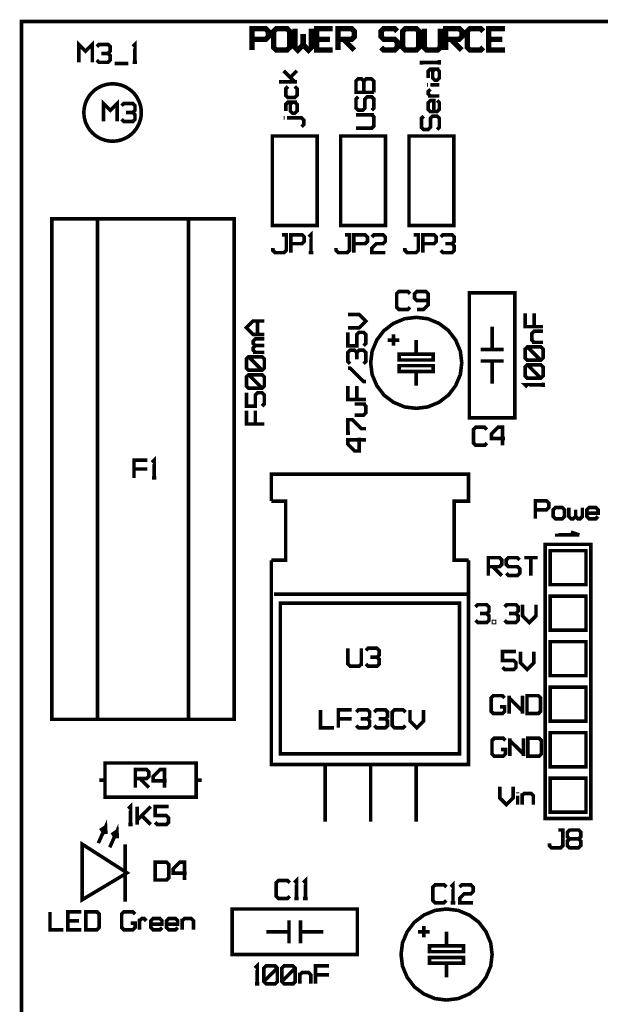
# Model space of a CAD drawing. Header units: millimetres. Extents: x 0 to 118, y 0 to 85.
# Tile 2 of 6: x 0 to 32, y 30 to 85. Entities that reach past the tile are written whole.
import ezdxf

# ---------------------------------------------------------------- set-up
doc = ezdxf.new("R2010")
doc.units = ezdxf.units.MM

msp = doc.modelspace()

# ---------------------------------------------------------------- linework, layer by layer
at = {"layer": '53697760'}
for points, const_width in [([(12.85875, 83.40313), (12.85875, 84.60313), (13.60875, 84.60313), (13.75875, 84.45313), (13.75875, 84.15313), (13.60875, 84.00313), (12.85875, 84.00313)], 0.3), ([(14.80875, 83.40313), (14.20875, 83.40313), (14.05875, 83.55313), (14.05875, 84.45313), (14.20875, 84.60313), (14.80875, 84.60313), (14.95875, 84.45313), (14.95875, 83.55313), (14.80875, 83.40313)], 0.3), ([(15.25875, 84.60313), (15.25875, 83.55313), (15.40875, 83.40313), (15.70875, 83.70313), (15.70875, 84.30313)], 0.3), ([(15.70875, 83.70313), (16.00875, 83.40313), (16.15875, 83.55313), (16.15875, 84.60313)], 0.3), ([(17.35875, 83.40313), (16.45875, 83.40313), (16.45875, 84.60313), (17.35875, 84.60313)], 0.3), ([(17.65875, 83.40313), (17.65875, 84.60313), (18.40875, 84.60313), (18.55875, 84.45313), (18.55875, 84.15313), (18.40875, 84.00313), (17.65875, 84.00313)], 0.3), ([(20.05875, 83.55313), (20.20875, 83.40313), (20.80875, 83.40313), (20.95875, 83.55313), (20.95875, 83.85313), (20.80875, 84.00313), (20.20875, 84.00313), (20.05875, 84.15313), (20.05875, 84.45313), (20.20875, 84.60313), (20.80875, 84.60313), (20.95875, 84.45313)], 0.3), ([(22.00875, 83.40313), (21.40875, 83.40313), (21.25875, 83.55313), (21.25875, 84.45313), (21.40875, 84.60313), (22.00875, 84.60313), (22.15875, 84.45313), (22.15875, 83.55313), (22.00875, 83.40313)], 0.3), ([(22.45875, 84.60313), (22.45875, 83.55313), (22.60875, 83.40313), (23.20875, 83.40313), (23.35875, 83.55313)], 0.3), ([(23.35875, 84.60313), (23.35875, 83.40313)], 0.3), ([(23.65875, 83.40313), (23.65875, 84.60313), (24.40875, 84.60313), (24.55875, 84.45313), (24.55875, 84.15313), (24.40875, 84.00313), (23.65875, 84.00313)], 0.3), ([(25.75875, 83.55313), (25.60875, 83.40313), (25.00875, 83.40313), (24.85875, 83.55313), (24.85875, 84.45313), (25.00875, 84.60313), (25.60875, 84.60313), (25.75875, 84.45313)], 0.3), ([(26.95875, 83.40313), (26.05875, 83.40313), (26.05875, 84.60313), (26.95875, 84.60313)], 0.3), ([(16.45875, 84.00313), (17.20875, 84.00313)], 0.3), ([(17.95875, 84.00313), (18.55875, 83.40313)], 0.3), ([(23.95875, 84.00313), (24.55875, 83.40313)], 0.3), ([(26.05875, 84.00313), (26.80875, 84.00313)], 0.3), ([(3.2, 82.72016), (3.2, 83.72), (3.57494, 83.34506), (3.94988, 83.72), (3.94988, 82.72016)], 0.2), ([(4.19984, 83.59502), (4.32482, 83.72), (4.82474, 83.72), (4.94972, 83.59502), (4.94972, 83.34506), (4.82474, 83.22008), (4.4498, 83.22008)], 0.2), ([(6.3245, 82.72016), (6.3245, 83.72), (6.19952, 83.59502)], 0.2), ([(4.82474, 83.22008), (4.94972, 83.0951), (4.94972, 82.84514), (4.82474, 82.72016), (4.32482, 82.72016), (4.19984, 82.84514)], 0.2), ([(5.19968, 82.65767), (5.94956, 82.65767)], 0.2), ([(6.19952, 82.72016), (6.44948, 82.72016)], 0.2), ([(23.30421, 82.7169), (22.30437, 82.7169), (22.30437, 82.59192)], 0.2), ([(22.67931, 81.84204), (22.67931, 82.21698), (22.80429, 82.34196), (23.30421, 82.34196)], 0.2), ([(23.17923, 82.34196), (23.30421, 82.21698), (23.30421, 81.84204), (23.17923, 81.71706), (23.05425, 81.71706), (22.92927, 81.84204), (22.92927, 82.21698), (23.05425, 82.34196)], 0.2), ([(23.30421, 82.59192), (23.30421, 82.84188)], 0.2), ([(15.24173, 81.62585), (14.61683, 82.25075)], 0.2), ([(14.99177, 81.87581), (15.36671, 82.25075)], 0.2), ([(19.65296, 81.04656), (18.65312, 81.04656), (18.65312, 81.67146), (18.7781, 81.79644), (18.96557, 81.79644), (19.09055, 81.67146), (19.09055, 81.04656)], 0.2), ([(19.09055, 81.67146), (19.21553, 81.79644), (19.52798, 81.79644), (19.65296, 81.67146), (19.65296, 81.04656)], 0.2), ([(5.08, 78.32), (5.08, 78.32), (5.13583, 78.32098), (5.19161, 78.3239), (5.24724, 78.32877), (5.30267, 78.33558), (5.35783, 78.34431), (5.41265, 78.35497), (5.46707, 78.36753), (5.52101, 78.38199), (5.57442, 78.39831), (5.62723, 78.4165), (5.67937, 78.43651), (5.73077, 78.45833), (5.78139, 78.48193), (5.83115, 78.50729), (5.88, 78.53436), (5.92787, 78.56313), (5.9747, 78.59354), (6.02045, 78.62558), (6.06505, 78.65919), (6.10846, 78.69433), (6.1506, 78.73097), (6.19145, 78.76906), (6.23094, 78.80855), (6.26903, 78.8494), (6.30567, 78.89154), (6.34081, 78.93495), (6.37442, 78.97955), (6.40646, 79.0253), (6.43687, 79.07213), (6.46564, 79.12001), (6.49271, 79.16885), (6.51807, 79.21861), (6.54167, 79.26923), (6.56349, 79.32063), (6.5835, 79.37277), (6.60169, 79.42558), (6.61801, 79.47899), (6.63247, 79.53293), (6.64503, 79.58735), (6.65569, 79.64217), (6.66442, 79.69733), (6.67123, 79.75276), (6.6761, 79.80839), (6.67902, 79.86417), (6.68, 79.92), (6.67902, 79.97583), (6.6761, 80.03161), (6.67123, 80.08724), (6.66442, 80.14267), (6.65569, 80.19783), (6.64503, 80.25265), (6.63247, 80.30707), (6.61801, 80.36101), (6.60169, 80.41442), (6.5835, 80.46723), (6.56349, 80.51937), (6.54167, 80.57077), (6.51807, 80.62139), (6.49271, 80.67115), (6.46564, 80.72), (6.43687, 80.76787), (6.40646, 80.8147), (6.37442, 80.86045), (6.34081, 80.90505), (6.30567, 80.94846), (6.26903, 80.9906), (6.23094, 81.03145), (6.19145, 81.07094), (6.1506, 81.10903), (6.10846, 81.14567), (6.06505, 81.18081), (6.02045, 81.21442), (5.9747, 81.24646), (5.92787, 81.27687), (5.87999, 81.30564), (5.83115, 81.33271), (5.78139, 81.35807), (5.73077, 81.38167), (5.67937, 81.40349), (5.62723, 81.4235), (5.57442, 81.44169), (5.52101, 81.45801), (5.46707, 81.47247), (5.41265, 81.48503), (5.35783, 81.49569), (5.30267, 81.50442), (5.24724, 81.51123), (5.19161, 81.5161), (5.13583, 81.51902), (5.08, 81.52), (5.02417, 81.51902), (4.96839, 81.5161), (4.91276, 81.51123), (4.85733, 81.50442), (4.80217, 81.49569), (4.74735, 81.48503), (4.69293, 81.47247), (4.63899, 81.45801), (4.58558, 81.44169), (4.53277, 81.4235), (4.48063, 81.40349), (4.42923, 81.38167), (4.37861, 81.35807), (4.32885, 81.33271), (4.28, 81.30564), (4.23213, 81.27687), (4.1853, 81.24646), (4.13955, 81.21442), (4.09495, 81.18081), (4.05154, 81.14567), (4.0094, 81.10903), (3.96855, 81.07094), (3.92906, 81.03145), (3.89097, 80.9906), (3.85433, 80.94846), (3.81919, 80.90505), (3.78558, 80.86045), (3.75354, 80.8147), (3.72313, 80.76787), (3.69436, 80.71999), (3.66729, 80.67115), (3.64193, 80.62139), (3.61833, 80.57077), (3.59651, 80.51937), (3.5765, 80.46723), (3.55831, 80.41442), (3.54199, 80.36101), (3.52753, 80.30707), (3.51497, 80.25265), (3.50431, 80.19783), (3.49558, 80.14267), (3.48877, 80.08724), (3.4839, 80.03161), (3.48098, 79.97583), (3.48, 79.92), (3.48098, 79.86417), (3.4839, 79.80839), (3.48877, 79.75276), (3.49558, 79.69733), (3.50431, 79.64217), (3.51497, 79.58735), (3.52753, 79.53293), (3.54199, 79.47899), (3.55831, 79.42558), (3.5765, 79.37277), (3.59651, 79.32063), (3.61833, 79.26923), (3.64193, 79.21861), (3.66729, 79.16885), (3.69436, 79.12), (3.72313, 79.07213), (3.75354, 79.0253), (3.78558, 78.97955), (3.81919, 78.93495), (3.85433, 78.89154), (3.89097, 78.8494), (3.92906, 78.80855), (3.96855, 78.76906), (4.0094, 78.73097), (4.05154, 78.69433), (4.09495, 78.65919), (4.13955, 78.62558), (4.1853, 78.59354), (4.23213, 78.56313), (4.28001, 78.53436), (4.32885, 78.50729), (4.37861, 78.48193), (4.42923, 78.45833), (4.48063, 78.43651), (4.53277, 78.4165), (4.58558, 78.39831), (4.63899, 78.38199), (4.69293, 78.36753), (4.74735, 78.35497), (4.80217, 78.34431), (4.85733, 78.33558), (4.91276, 78.32877), (4.96839, 78.3239), (5.02417, 78.32098), (5.08, 78.32)], 0.2), ([(14.36687, 81.62585), (15.36671, 81.62585)], 0.2), ([(15.24173, 81.37589), (15.36671, 81.25091), (15.36671, 80.87597), (15.24173, 80.75099), (14.86679, 80.75099), (14.74181, 80.87597), (14.74181, 81.25091), (14.86679, 81.37589)], 0.2), ([(22.67931, 81.4671), (22.61682, 81.4671)], 0.2), ([(23.30421, 81.4671), (22.80429, 81.4671)], 0.2), ([(19.52798, 80.04672), (19.65296, 80.1717), (19.65296, 80.67162), (19.52798, 80.7966), (19.27802, 80.7966), (19.15304, 80.67162), (19.15304, 80.1717), (19.02806, 80.04672), (18.7781, 80.04672), (18.65312, 80.1717), (18.65312, 80.67162), (18.7781, 80.7966)], 0.2), ([(22.80429, 80.8422), (22.67931, 80.96718), (22.67931, 81.09216), (22.80429, 81.21714)], 0.2), ([(23.30421, 80.8422), (22.67931, 80.8422)], 0.2), ([(4.58008, 79.42008), (4.58008, 80.41992), (4.95502, 80.04498), (5.32996, 80.41992), (5.32996, 79.42008)], 0.2), ([(5.57992, 80.29494), (5.7049, 80.41992), (6.20482, 80.41992), (6.3298, 80.29494), (6.3298, 80.04498), (6.20482, 79.92), (5.82988, 79.92)], 0.2), ([(14.74181, 80.00111), (14.74181, 80.37605), (14.86679, 80.50103), (15.36671, 80.50103)], 0.2), ([(15.24173, 80.50103), (15.36671, 80.37605), (15.36671, 80.00111), (15.24173, 79.87613), (15.11675, 79.87613), (14.99177, 80.00111), (14.99177, 80.37605), (15.11675, 80.50103)], 0.2), ([(23.17923, 80.59224), (23.30421, 80.46726), (23.30421, 80.09232), (23.17923, 79.96734), (22.80429, 79.96734), (22.67931, 80.09232), (22.67931, 80.46726), (22.80429, 80.59224), (22.99176, 80.59224), (22.99176, 79.96734)], 0.2), ([(6.20482, 79.92), (6.3298, 79.79502), (6.3298, 79.54506), (6.20482, 79.42008), (5.7049, 79.42008), (5.57992, 79.54506)], 0.2), ([(14.67932, 79.62617), (14.61683, 79.62617)], 0.2), ([(14.8043, 79.62617), (15.61667, 79.62617), (15.74165, 79.50119), (15.74165, 79.25123), (15.61667, 79.12625)], 0.2), ([(18.65312, 79.04688), (19.52798, 79.04688), (19.65296, 79.17186), (19.65296, 79.67178), (19.52798, 79.79676)], 0.2), ([(18.65312, 79.79676), (19.65296, 79.79676)], 0.2), ([(23.17923, 78.9675), (23.30421, 79.09248), (23.30421, 79.5924), (23.17923, 79.71738), (22.92927, 79.71738), (22.80429, 79.5924), (22.80429, 79.09248), (22.67931, 78.9675), (22.42935, 78.9675), (22.30437, 79.09248), (22.30437, 79.5924), (22.42935, 79.71738)], 0.2), ([(13.99, 73.61), (13.99, 78.61), (16.49, 78.61), (16.49, 73.61), (13.99, 73.61)], 0.2), ([(17.8, 73.61), (17.8, 78.61), (20.3, 78.61), (20.3, 73.61), (17.8, 73.61)], 0.2), ([(21.61, 73.61), (21.61, 78.61), (24.11, 78.61), (24.11, 73.61), (21.61, 73.61)], 0.2), ([(1.69333, 46.05334), (11.85333, 46.05334), (11.85333, 73.99334), (1.69333, 73.99334), (1.69333, 46.05334)], 0.2), ([(4.23333, 73.99334), (4.23333, 46.05334)], 0.2), ([(9.31333, 46.05334), (9.31333, 73.99334)], 0.2), ([(14.02, 72.35012), (14.02, 72.22514), (14.14498, 72.10016), (14.6449, 72.10016), (14.76988, 72.22514), (14.76988, 73.1), (14.51992, 73.1)], 0.2), ([(15.01984, 72.10016), (15.01984, 73.1), (15.64474, 73.1), (15.76972, 72.97502), (15.76972, 72.72506), (15.64474, 72.60008), (15.01984, 72.60008)], 0.2), ([(16.14466, 72.10016), (16.14466, 73.1), (16.01968, 72.97502)], 0.2), ([(17.54, 72.35012), (17.54, 72.22514), (17.66498, 72.10016), (18.1649, 72.10016), (18.28988, 72.22514), (18.28988, 73.1), (18.03992, 73.1)], 0.2), ([(18.53984, 72.10016), (18.53984, 73.1), (19.16474, 73.1), (19.28972, 72.97502), (19.28972, 72.72506), (19.16474, 72.60008), (18.53984, 72.60008)], 0.2), ([(20.28956, 72.10016), (19.53968, 72.10016), (19.53968, 72.35012), (19.78964, 72.60008), (20.16458, 72.60008), (20.28956, 72.72506), (20.28956, 72.97502), (20.16458, 73.1), (19.66466, 73.1), (19.53968, 72.97502)], 0.2), ([(21.38, 72.35012), (21.38, 72.22514), (21.50498, 72.10016), (22.0049, 72.10016), (22.12988, 72.22514), (22.12988, 73.1), (21.87992, 73.1)], 0.2), ([(22.37984, 72.10016), (22.37984, 73.1), (23.00474, 73.1), (23.12972, 72.97502), (23.12972, 72.72506), (23.00474, 72.60008), (22.37984, 72.60008)], 0.2), ([(23.37968, 72.97502), (23.50466, 73.1), (24.00458, 73.1), (24.12956, 72.97502), (24.12956, 72.72506), (24.00458, 72.60008), (23.62964, 72.60008)], 0.2), ([(24.00458, 72.60008), (24.12956, 72.4751), (24.12956, 72.22514), (24.00458, 72.10016), (23.50466, 72.10016), (23.37968, 72.22514)], 0.2), ([(16.01968, 72.10016), (16.26964, 72.10016)], 0.2), ([(21.67321, 69.05514), (21.54823, 68.93016), (21.04831, 68.93016), (20.92333, 69.05514), (20.92333, 69.80502), (21.04831, 69.93), (21.54823, 69.93), (21.67321, 69.80502)], 0.2), ([(22.04815, 68.93016), (22.42309, 68.93016), (22.67305, 69.18012), (22.67305, 69.80502), (22.54807, 69.93), (22.04815, 69.93), (21.92317, 69.80502), (21.92317, 69.55506), (22.04815, 69.43008), (22.67305, 69.43008)], 0.2), ([(27.51666, 69.86334), (24.97666, 69.86334), (24.97666, 62.88334), (27.51666, 62.88334), (27.51666, 69.86334)], 0.2), ([(18.20333, 67.90265), (18.82823, 67.90265), (19.20317, 68.27759), (18.82823, 68.65253), (18.20333, 68.65253)], 0.2), ([(29.0865, 67.9678), (28.08666, 67.9678), (28.08666, 68.71768)], 0.2), ([(28.58658, 68.71768), (28.58658, 67.9678)], 0.2), ([(13.54109, 67.53608), (12.91619, 67.53608), (12.54125, 67.91102), (12.91619, 68.28596), (13.54109, 68.28596)], 0.2), ([(13.16615, 67.53608), (13.16615, 68.28596)], 0.2), ([(19.47333, 65.95), (19.47333, 65.95), (19.55333, 65.3), (19.81333, 64.68), (20.22333, 64.14), (20.74333, 63.75), (21.36333, 63.49), (22.01333, 63.41), (22.66333, 63.49), (23.28333, 63.75), (23.82333, 64.16), (24.21333, 64.68), (24.47333, 65.3), (24.55333, 65.95), (24.47333, 66.6), (24.21333, 67.22), (23.80333, 67.76), (23.28333, 68.15), (22.66333, 68.41), (22.01333, 68.49), (21.36333, 68.41), (20.74333, 68.15), (20.20333, 67.74), (19.81333, 67.22), (19.55333, 66.6), (19.47333, 65.95)], 0.2), ([(18.20333, 67.65269), (18.20333, 66.90281), (18.70325, 66.90281), (18.70325, 67.52771), (18.82823, 67.65269), (19.07819, 67.65269), (19.20317, 67.52771), (19.20317, 67.02779), (19.07819, 66.90281)], 0.2), ([(20.74333, 67.54), (20.74333, 66.9)], 0.2), ([(26.24666, 67.96334), (26.24666, 66.69334)], 0.2), ([(28.58658, 67.09294), (28.4616, 67.21792), (28.4616, 67.59286), (28.58658, 67.71784), (29.0865, 67.71784)], 0.2), ([(13.04117, 66.91118), (12.91619, 67.03616), (12.91619, 67.16114), (13.04117, 67.28612), (13.54109, 67.28612)], 0.2), ([(21.06333, 67.22), (20.42333, 67.22)], 0.2), ([(22.01333, 66.43), (22.01333, 67.22)], 0.2), ([(29.0865, 67.09294), (28.4616, 67.09294)], 0.2), ([(13.04117, 66.53624), (12.91619, 66.66122), (12.91619, 66.7862), (13.04117, 66.91118), (13.54109, 66.91118)], 0.2), ([(12.91619, 66.53624), (13.54109, 66.53624)], 0.2), ([(18.32831, 65.90297), (18.20333, 66.02795), (18.20333, 66.52787), (18.32831, 66.65285), (18.57827, 66.65285), (18.70325, 66.52787), (18.70325, 66.15293)], 0.2), ([(18.70325, 66.52787), (18.82823, 66.65285), (19.07819, 66.65285), (19.20317, 66.52787), (19.20317, 66.02795), (19.07819, 65.90297)], 0.2), ([(22.96333, 66.11), (21.06333, 66.11), (21.06333, 66.43), (22.96333, 66.43), (22.96333, 66.11)], 0.2), ([(25.60666, 66.69334), (26.88666, 66.69334)], 0.2), ([(29.0865, 66.21808), (28.96152, 66.0931), (28.21164, 66.0931), (28.08666, 66.21808), (28.08666, 66.718), (28.21164, 66.84298), (28.96152, 66.84298), (29.0865, 66.718), (29.0865, 66.21808)], 0.2), ([(28.96152, 66.0931), (28.21164, 66.84298)], 0.2), ([(13.54109, 65.66138), (13.41611, 65.5364), (12.66623, 65.5364), (12.54125, 65.66138), (12.54125, 66.1613), (12.66623, 66.28628), (13.41611, 66.28628), (13.54109, 66.1613), (13.54109, 65.66138)], 0.2), ([(13.41611, 65.5364), (12.66623, 66.28628)], 0.2), ([(25.60666, 66.05334), (26.88666, 66.05334)], 0.2), ([(26.24666, 66.05334), (26.24666, 64.78334)], 0.2), ([(29.0865, 65.21824), (28.96152, 65.09326), (28.21164, 65.09326), (28.08666, 65.21824), (28.08666, 65.71816), (28.21164, 65.84314), (28.96152, 65.84314), (29.0865, 65.71816), (29.0865, 65.21824)], 0.2), ([(28.96152, 65.09326), (28.21164, 65.84314)], 0.2), ([(19.20317, 64.90313), (19.07819, 64.90313), (18.32831, 65.65301), (18.20333, 65.65301)], 0.2), ([(22.96333, 65.79), (21.06333, 65.79), (21.06333, 65.47), (22.96333, 65.47), (22.96333, 65.79)], 0.2), ([(22.01333, 65.47), (22.01333, 64.68)], 0.2), ([(13.54109, 64.66154), (13.41611, 64.53656), (12.66623, 64.53656), (12.54125, 64.66154), (12.54125, 65.16146), (12.66623, 65.28644), (13.41611, 65.28644), (13.54109, 65.16146), (13.54109, 64.66154)], 0.2), ([(13.41611, 64.53656), (12.66623, 65.28644)], 0.2), ([(29.0865, 64.59334), (29.0865, 64.8433)], 0.2), ([(12.54125, 64.2866), (12.54125, 63.53672), (13.04117, 63.53672), (13.04117, 64.16162), (13.16615, 64.2866), (13.41611, 64.2866), (13.54109, 64.16162), (13.54109, 63.6617), (13.41611, 63.53672)], 0.2), ([(19.20317, 63.90329), (18.20333, 63.90329), (18.20333, 64.65317)], 0.2), ([(18.70325, 64.65317), (18.70325, 63.90329)], 0.2), ([(29.0865, 64.71832), (28.08666, 64.71832), (28.21164, 64.59334)], 0.2), ([(18.57827, 63.02843), (19.07819, 63.02843), (19.20317, 63.15341), (19.20317, 63.52835), (19.07819, 63.65333)], 0.2), ([(18.57827, 63.65333), (19.20317, 63.65333)], 0.2), ([(13.54109, 62.53688), (12.54125, 62.53688), (12.54125, 63.28676)], 0.2), ([(13.04117, 63.28676), (13.04117, 62.53688)], 0.2), ([(18.32831, 62.02859), (18.20333, 62.02859), (18.20333, 62.77847), (18.45329, 62.77847), (18.95321, 62.27855), (19.20317, 62.27855)], 0.2), ([(25.95654, 61.47848), (25.83156, 61.3535), (25.33164, 61.3535), (25.20666, 61.47848), (25.20666, 62.22836), (25.33164, 62.35334), (25.83156, 62.35334), (25.95654, 62.22836)], 0.2), ([(26.8314, 61.3535), (26.8314, 62.35334), (26.58144, 62.35334), (26.2065, 61.9784), (26.2065, 61.72844), (26.95638, 61.72844)], 0.2), ([(19.20317, 61.65365), (18.20333, 61.65365), (18.20333, 61.40369), (18.57827, 61.02875), (18.82823, 61.02875), (18.82823, 61.77863)], 0.2), ([(6.27341, 59.52342), (6.27341, 60.52326), (7.02329, 60.52326)], 0.2), ([(7.39823, 59.52342), (7.39823, 60.52326), (7.27325, 60.39828)], 0.2), ([(7.02329, 60.02334), (6.27341, 60.02334)], 0.2), ([(7.27325, 59.52342), (7.52321, 59.52342)], 0.2), ([(13.93333, 58.23334), (13.93333, 59.73334), (24.93333, 59.73334), (24.93333, 58.23334), (24.13333, 58.23334), (24.13333, 54.93334), (24.93333, 54.93334)], 0.2), ([(13.93333, 58.23334), (14.73333, 58.23334), (14.73333, 54.93334), (13.93333, 54.93334)], 0.2), ([(28.65437, 57.25079), (28.65437, 58.25063), (29.27927, 58.25063), (29.40425, 58.12565), (29.40425, 57.87569), (29.27927, 57.75071), (28.65437, 57.75071)], 0.2), ([(29.77919, 57.25079), (29.65421, 57.37577), (29.65421, 57.75071), (29.77919, 57.87569), (30.15413, 57.87569), (30.27911, 57.75071), (30.27911, 57.37577), (30.15413, 57.25079), (29.77919, 57.25079)], 0.2), ([(30.52907, 57.87569), (30.52907, 57.37577), (30.65405, 57.25079), (30.77903, 57.25079), (30.90401, 57.37577), (30.90401, 57.75071)], 0.2), ([(30.90401, 57.37577), (31.02899, 57.25079), (31.15397, 57.25079), (31.27895, 57.37577), (31.27895, 57.87569)], 0.2), ([(32.15381, 57.37577), (32.02883, 57.25079), (31.65389, 57.25079), (31.52891, 57.37577), (31.52891, 57.75071), (31.65389, 57.87569), (32.02883, 57.87569), (32.15381, 57.75071), (32.15381, 57.56324), (31.52891, 57.56324)], 0.2), ([(31.115, 56.34562), (30.63875, 56.50437)], 0.2), ([(31.115, 56.34562), (29.84501, 56.34562), (29.84501, 56.425), (29.84501, 56.26625)], 0.2), ([(31.75, 55.82), (31.75, 40.52), (29.21, 40.52), (29.21, 55.82), (31.75, 55.82)], 0.2), ([(31.48, 55.47), (31.48, 53.57), (29.48, 53.57), (29.48, 55.47), (31.48, 55.47)], 0.2), ([(13.93333, 54.93334), (13.93333, 43.53334), (24.93333, 43.53334), (24.93333, 54.93334)], 0.2), ([(26.035, 54.07579), (26.035, 55.07563), (26.6599, 55.07563), (26.78488, 54.95065), (26.78488, 54.70069), (26.6599, 54.57571), (26.035, 54.57571)], 0.2), ([(27.03484, 54.20077), (27.15982, 54.07579), (27.65974, 54.07579), (27.78472, 54.20077), (27.78472, 54.45073), (27.65974, 54.57571), (27.15982, 54.57571), (27.03484, 54.70069), (27.03484, 54.95065), (27.15982, 55.07563), (27.65974, 55.07563), (27.78472, 54.95065)], 0.2), ([(28.03468, 55.07563), (28.78456, 55.07563)], 0.2), ([(28.40962, 54.07579), (28.40962, 55.07563)], 0.2), ([(26.28496, 54.57571), (26.78488, 54.07579)], 0.2), ([(14.07583, 53.03334), (24.87083, 53.03334)], 0.2), ([(31.48, 52.93), (31.48, 51.03), (29.48, 51.03), (29.48, 52.93), (31.48, 52.93)], 0.2), ([(14.43333, 52.53334), (24.43333, 52.53334), (24.43333, 44.13334), (14.43333, 44.13334), (14.43333, 52.53334)], 0.2), ([(25.32062, 52.33127), (25.4456, 52.45625), (25.94552, 52.45625), (26.0705, 52.33127), (26.0705, 52.08131), (25.94552, 51.95633), (25.57058, 51.95633)], 0.2), ([(26.94536, 52.33127), (27.07034, 52.45625), (27.57026, 52.45625), (27.69524, 52.33127), (27.69524, 52.08131), (27.57026, 51.95633), (27.19532, 51.95633)], 0.2), ([(27.9452, 52.45625), (27.9452, 51.83135), (28.32014, 51.45641), (28.69508, 51.83135), (28.69508, 52.45625)], 0.2), ([(25.94552, 51.95633), (26.0705, 51.83135), (26.0705, 51.58139), (25.94552, 51.45641), (25.4456, 51.45641), (25.32062, 51.58139)], 0.2), ([(27.57026, 51.95633), (27.69524, 51.83135), (27.69524, 51.58139), (27.57026, 51.45641), (27.07034, 51.45641), (26.94536, 51.58139)], 0.2), ([(26.32046, 51.45641), (26.38295, 51.45641), (26.38295, 51.5189), (26.32046, 51.5189), (26.32046, 51.45641)], 0.2), ([(18.20333, 50.02209), (18.20333, 49.14723), (18.32831, 49.02225), (18.82823, 49.02225), (18.95321, 49.14723)], 0.2), ([(18.95321, 50.02209), (18.95321, 49.02225)], 0.2), ([(19.20317, 49.89711), (19.32815, 50.02209), (19.82807, 50.02209), (19.95305, 49.89711), (19.95305, 49.64715), (19.82807, 49.52217), (19.45313, 49.52217)], 0.2), ([(31.48, 50.39), (31.48, 48.49), (29.48, 48.49), (29.48, 50.39), (31.48, 50.39)], 0.2), ([(19.82807, 49.52217), (19.95305, 49.39719), (19.95305, 49.14723), (19.82807, 49.02225), (19.32815, 49.02225), (19.20317, 49.14723)], 0.2), ([(27.57863, 49.83688), (26.82875, 49.83688), (26.82875, 49.33696), (27.45365, 49.33696), (27.57863, 49.21198), (27.57863, 48.96202), (27.45365, 48.83704), (26.95373, 48.83704), (26.82875, 48.96202)], 0.2), ([(27.82859, 49.83688), (27.82859, 49.21198), (28.20353, 48.83704), (28.57847, 49.21198), (28.57847, 49.83688)], 0.2), ([(31.48, 47.85), (31.48, 45.95), (29.48, 45.95), (29.48, 47.85), (31.48, 47.85)], 0.2), ([(26.69367, 46.75135), (26.94363, 46.75135), (26.94363, 46.50139), (26.81865, 46.37641), (26.31873, 46.37641), (26.19375, 46.50139), (26.19375, 47.25127), (26.31873, 47.37625), (26.81865, 47.37625), (26.94363, 47.25127)], 0.2), ([(27.19359, 46.37641), (27.19359, 47.37625)], 0.2), ([(27.19359, 47.25127), (27.94347, 46.50139)], 0.2), ([(27.94347, 46.37641), (27.94347, 47.37625)], 0.2), ([(28.19343, 46.37641), (28.19343, 47.37625), (28.81833, 47.37625), (28.94331, 47.25127), (28.94331, 46.50139), (28.81833, 46.37641), (28.19343, 46.37641)], 0.2), ([(16.66875, 46.5825), (16.66875, 45.58266), (17.41863, 45.58266)], 0.2), ([(17.66859, 45.58266), (17.66859, 46.5825), (18.41847, 46.5825)], 0.2), ([(18.41847, 46.08258), (17.66859, 46.08258)], 0.2), ([(18.66843, 46.45752), (18.79341, 46.5825), (19.29333, 46.5825), (19.41831, 46.45752), (19.41831, 46.20756), (19.29333, 46.08258), (18.91839, 46.08258)], 0.2), ([(19.29333, 46.08258), (19.41831, 45.9576), (19.41831, 45.70764), (19.29333, 45.58266), (18.79341, 45.58266), (18.66843, 45.70764)], 0.2), ([(19.66827, 46.45752), (19.79325, 46.5825), (20.29317, 46.5825), (20.41815, 46.45752), (20.41815, 46.20756), (20.29317, 46.08258), (19.91823, 46.08258)], 0.2), ([(20.29317, 46.08258), (20.41815, 45.9576), (20.41815, 45.70764), (20.29317, 45.58266), (19.79325, 45.58266), (19.66827, 45.70764)], 0.2), ([(21.41799, 45.70764), (21.29301, 45.58266), (20.79309, 45.58266), (20.66811, 45.70764), (20.66811, 46.45752), (20.79309, 46.5825), (21.29301, 46.5825), (21.41799, 46.45752)], 0.2), ([(21.66795, 46.5825), (21.66795, 45.9576), (22.04289, 45.58266), (22.41783, 45.9576), (22.41783, 46.5825)], 0.2), ([(26.73992, 44.3751), (26.98988, 44.3751), (26.98988, 44.12514), (26.8649, 44.00016), (26.36498, 44.00016), (26.24, 44.12514), (26.24, 44.87502), (26.36498, 45), (26.8649, 45), (26.98988, 44.87502)], 0.2), ([(27.23984, 44.00016), (27.23984, 45)], 0.2), ([(27.98972, 44.00016), (27.98972, 45)], 0.2), ([(28.23968, 44.00016), (28.23968, 45), (28.86458, 45), (28.98956, 44.87502), (28.98956, 44.12514), (28.86458, 44.00016), (28.23968, 44.00016)], 0.2), ([(31.48, 45.31), (31.48, 43.41), (29.48, 43.41), (29.48, 45.31), (31.48, 45.31)], 0.2), ([(27.23984, 44.87502), (27.98972, 44.12514)], 0.2), ([(9.73666, 42.66667), (9.73666, 43.61667), (4.65666, 43.61667), (4.65666, 41.71667), (9.73666, 41.71667), (9.73666, 42.66667), (10.05666, 42.66667)], 0.2), ([(16.93333, 40.34334), (16.93333, 43.51334)], 0.2), ([(19.47333, 40.34334), (19.47333, 43.51334)], 0.2), ([(22.01333, 40.34334), (22.01333, 43.51334)], 0.2), ([(6.35, 42.24891), (6.35, 43.24875), (6.9749, 43.24875), (7.09988, 43.12377), (7.09988, 42.87381), (6.9749, 42.74883), (6.35, 42.74883)], 0.2), ([(7.97474, 42.24891), (7.97474, 43.24875), (7.72478, 43.24875), (7.34984, 42.87381), (7.34984, 42.62385), (8.09972, 42.62385)], 0.2), ([(31.48, 42.77), (31.48, 40.87), (29.48, 40.87), (29.48, 42.77), (31.48, 42.77)], 0.2), ([(4.65666, 42.66667), (4.33666, 42.66667)], 0.2), ([(6.59996, 42.74883), (7.09988, 42.24891)], 0.2), ([(26.67, 42.29625), (26.67, 41.67135), (27.04494, 41.29641), (27.41988, 41.67135), (27.41988, 42.29625)], 0.2), ([(27.66984, 41.92131), (27.66984, 41.9838)], 0.2), ([(27.66984, 41.29641), (27.66984, 41.79633)], 0.2), ([(27.9198, 41.29641), (27.9198, 41.92131)], 0.2), ([(27.9198, 41.79633), (28.04478, 41.92131), (28.41972, 41.92131), (28.5447, 41.79633), (28.5447, 41.29641)], 0.2), ([(6.0781, 40.18516), (6.0781, 41.185), (5.95312, 41.06002)], 0.2), ([(6.45304, 40.18516), (6.45304, 41.185)], 0.2), ([(6.45304, 40.43512), (7.20292, 41.185)], 0.2), ([(8.20276, 41.185), (7.45288, 41.185), (7.45288, 40.68508), (8.07778, 40.68508), (8.20276, 40.5601), (8.20276, 40.31014), (8.07778, 40.18516), (7.57786, 40.18516), (7.45288, 40.31014)], 0.2), ([(6.703, 40.68508), (7.20292, 40.18516)], 0.2), ([(4.28666, 39.14855), (4.68666, 40.04855), (4.70729, 39.64855)], 0.2), ([(4.68666, 40.04855), (4.38666, 39.84855)], 0.2), ([(4.92166, 38.91042), (5.32166, 39.81042), (5.34229, 39.41042)], 0.2), ([(5.95312, 40.18516), (6.20308, 40.18516)], 0.2), ([(5.32166, 39.81042), (5.02166, 39.61042)], 0.2), ([(29.44, 39.13012), (29.44, 39.00514), (29.56498, 38.88016), (30.0649, 38.88016), (30.18988, 39.00514), (30.18988, 39.88), (29.93992, 39.88)], 0.2), ([(30.56482, 39.38008), (30.43984, 39.2551), (30.43984, 39.00514), (30.56482, 38.88016), (31.06474, 38.88016), (31.18972, 39.00514), (31.18972, 39.2551), (31.06474, 39.38008), (30.56482, 39.38008), (30.43984, 39.50506), (30.43984, 39.75502), (30.56482, 39.88), (31.06474, 39.88), (31.18972, 39.75502), (31.18972, 39.50506), (31.06474, 39.38008)], 0.2), ([(3.38666, 39.08667), (3.38666, 35.98667), (5.88666, 37.48667), (3.38666, 39.08667)], 0.2), ([(5.78666, 39.08667), (5.78666, 35.88667)], 0.2), ([(7.46125, 37.08954), (7.46125, 38.08938), (8.08615, 38.08938), (8.21113, 37.9644), (8.21113, 37.21452), (8.08615, 37.08954), (7.46125, 37.08954)], 0.2), ([(9.08599, 37.08954), (9.08599, 38.08938), (8.83603, 38.08938), (8.46109, 37.71444), (8.46109, 37.46448), (9.21097, 37.46448)], 0.2), ([(14.958, 36.18264), (14.83302, 36.05766), (14.3331, 36.05766), (14.20812, 36.18264), (14.20812, 36.93252), (14.3331, 37.0575), (14.83302, 37.0575), (14.958, 36.93252)], 0.2), ([(15.33294, 36.05766), (15.33294, 37.0575), (15.20796, 36.93252)], 0.2), ([(15.83286, 36.05766), (15.83286, 37.0575), (15.70788, 36.93252)], 0.2), ([(23.68925, 35.94452), (23.56427, 35.81954), (23.06435, 35.81954), (22.93937, 35.94452), (22.93937, 36.6944), (23.06435, 36.81938), (23.56427, 36.81938), (23.68925, 36.6944)], 0.2), ([(24.06419, 35.81954), (24.06419, 36.81938), (23.93921, 36.6944)], 0.2), ([(25.18901, 35.81954), (24.43913, 35.81954), (24.43913, 36.0695), (24.68909, 36.31946), (25.06403, 36.31946), (25.18901, 36.44444), (25.18901, 36.6944), (25.06403, 36.81938), (24.56411, 36.81938), (24.43913, 36.6944)], 0.2), ([(15.20796, 36.05766), (15.45792, 36.05766)], 0.2), ([(15.70788, 36.05766), (15.95784, 36.05766)], 0.2), ([(23.93921, 35.81954), (24.18917, 35.81954)], 0.2), ([(1.5875, 35.31125), (1.5875, 34.31141), (2.33738, 34.31141)], 0.2), ([(3.33722, 34.31141), (2.58734, 34.31141), (2.58734, 35.31125), (3.33722, 35.31125)], 0.2), ([(3.58718, 34.31141), (3.58718, 35.31125), (4.21208, 35.31125), (4.33706, 35.18627), (4.33706, 34.43639), (4.21208, 34.31141), (3.58718, 34.31141)], 0.2), ([(6.08678, 34.68635), (6.33674, 34.68635), (6.33674, 34.43639), (6.21176, 34.31141), (5.71184, 34.31141), (5.58686, 34.43639), (5.58686, 35.18627), (5.71184, 35.31125), (6.21176, 35.31125), (6.33674, 35.18627)], 0.2), ([(11.75, 35.47), (11.75, 32.93), (18.73, 32.93), (18.73, 35.47), (11.75, 35.47)], 0.2), ([(21.16666, 32.93), (21.16666, 32.93), (21.24666, 32.28), (21.50666, 31.66), (21.91666, 31.12), (22.43666, 30.73), (23.05666, 30.47), (23.70666, 30.39), (24.35666, 30.47), (24.97666, 30.73), (25.51666, 31.14), (25.90666, 31.66), (26.16666, 32.28), (26.24666, 32.93), (26.16666, 33.58), (25.90666, 34.2), (25.49666, 34.74), (24.97666, 35.13), (24.35666, 35.39), (23.70666, 35.47), (23.05666, 35.39), (22.43666, 35.13), (21.89666, 34.72), (21.50666, 34.2), (21.24666, 33.58), (21.16666, 32.93)], 0.2), ([(2.58734, 34.81133), (3.21224, 34.81133)], 0.2), ([(6.5867, 34.31141), (6.5867, 34.93631)], 0.2), ([(6.5867, 34.81133), (6.71168, 34.93631), (6.83666, 34.93631), (6.96164, 34.81133)], 0.2), ([(7.8365, 34.43639), (7.71152, 34.31141), (7.33658, 34.31141), (7.2116, 34.43639), (7.2116, 34.81133), (7.33658, 34.93631), (7.71152, 34.93631), (7.8365, 34.81133), (7.8365, 34.62386), (7.2116, 34.62386)], 0.2), ([(8.71136, 34.43639), (8.58638, 34.31141), (8.21144, 34.31141), (8.08646, 34.43639), (8.08646, 34.81133), (8.21144, 34.93631), (8.58638, 34.93631), (8.71136, 34.81133), (8.71136, 34.62386), (8.08646, 34.62386)], 0.2), ([(8.96132, 34.31141), (8.96132, 34.93631)], 0.2), ([(8.96132, 34.81133), (9.0863, 34.93631), (9.46124, 34.93631), (9.58622, 34.81133), (9.58622, 34.31141)], 0.2), ([(14.92, 33.56), (14.92, 34.84)], 0.2), ([(15.56, 33.56), (15.56, 34.84)], 0.2), ([(22.43666, 34.52), (22.43666, 33.88)], 0.2), ([(13.65, 34.2), (14.92, 34.2)], 0.2), ([(15.56, 34.2), (16.83, 34.2)], 0.2), ([(22.75666, 34.2), (22.11666, 34.2)], 0.2), ([(23.70666, 33.41), (23.70666, 34.2)], 0.2), ([(24.65666, 33.09), (22.75666, 33.09), (22.75666, 33.41), (24.65666, 33.41), (24.65666, 33.09)], 0.2), ([(13.14248, 31.29516), (13.14248, 32.295), (13.0175, 32.17002)], 0.2), ([(24.65666, 32.77), (22.75666, 32.77), (22.75666, 32.45), (24.65666, 32.45), (24.65666, 32.77)], 0.2), ([(23.70666, 32.45), (23.70666, 31.66)], 0.2), ([(13.6424, 31.29516), (13.51742, 31.42014), (13.51742, 32.17002), (13.6424, 32.295), (14.14232, 32.295), (14.2673, 32.17002), (14.2673, 31.42014), (14.14232, 31.29516), (13.6424, 31.29516)], 0.2), ([(13.51742, 31.42014), (14.2673, 32.17002)], 0.2), ([(14.64224, 31.29516), (14.51726, 31.42014), (14.51726, 32.17002), (14.64224, 32.295), (15.14216, 32.295), (15.26714, 32.17002), (15.26714, 31.42014), (15.14216, 31.29516), (14.64224, 31.29516)], 0.2), ([(14.51726, 31.42014), (15.26714, 32.17002)], 0.2), ([(15.5171, 31.29516), (15.5171, 31.92006)], 0.2), ([(15.5171, 31.79508), (15.64208, 31.92006), (16.01702, 31.92006), (16.142, 31.79508), (16.142, 31.29516)], 0.2), ([(16.39196, 31.29516), (16.39196, 32.295), (17.14184, 32.295)], 0.2), ([(17.14184, 31.79508), (16.39196, 31.79508)], 0.2), ([(13.0175, 31.29516), (13.26746, 31.29516)], 0.2)]:
    msp.add_lwpolyline(points, dxfattribs=dict(at, const_width=const_width))
at = {"layer": '53705064', "const_width": 0.2}
msp.add_lwpolyline([(0, 85), (115, 85), (115, 0), (0, 0), (0, 85)], dxfattribs=at)

doc.saveas('drawing.dxf')
